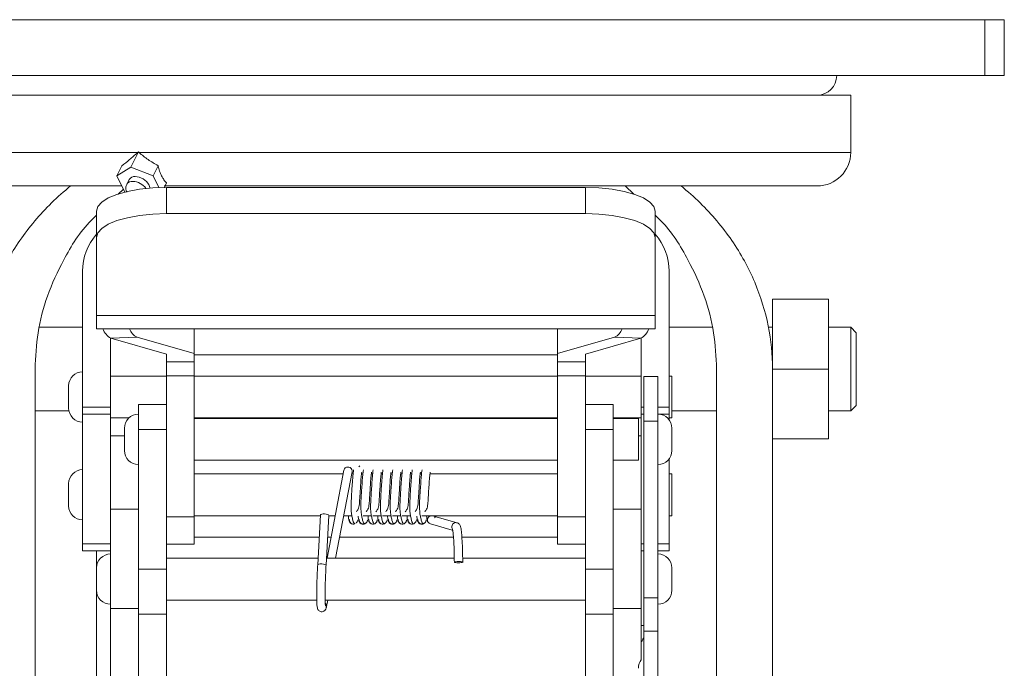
# Model space of a CAD drawing. Header units: inches. Extents: x 0.6 to 16.3, y 0.2 to 11.5.
# Tile 8 of 20: x 7.1 to 8.9, y 4.9 to 6.1. Entities that reach past the tile are written whole.
import ezdxf

# ---------------------------------------------------------------- set-up
doc = ezdxf.new("R2010")
doc.units = ezdxf.units.IN
doc.header["$MEASUREMENT"] = 0
doc.layers.add('FORMAT', color=7, linetype='Continuous')
doc.styles.add('SLDTEXTSTYLE0', font='TXT', dxfattribs={"width": 0.75})
doc.dimstyles.new('SLDDIMSTYLE3', dxfattribs={"dimtxt": 0.137795, "dimasz": 0.13, "dimexe": 0, "dimexo": 0.0625, "dimgap": 0.034449, "dimtad": 1, "dimdec": 6, "dimlfac": 2, "dimrnd": 1e-09, "dimzin": 12, "dimdsep": 46, "dimlunit": 5, "dimtxsty": 'SLDTEXTSTYLE0', "dimsah": 1, "dimcen": 0.09, "dimadec": 0, "dimazin": 3, "dimtfac": 1, "dimtofl": 0, "dimtmove": 0, "dimatfit": 3, "dimfxl": 0, "dimfrac": 2, "dimtolj": 1, "dimtzin": 12, "dimarcsym": 0})

# ---------------------------------------------------------------- blocks, each defined once
blk = doc.blocks.new('_D_3')
at = {"layer": 'FORMAT'}
for p, q in [((6.5736, 6.0733), (6.3502, 6.0733)), ((6.3896, 6.0733), (6.3896, 2.3233)), ((6.1368, 4.3792), (6.3573, 4.2469)), ((7.6986, 2.3233), (6.3502, 2.3233))]:
    blk.add_line(p, q, dxfattribs=at)
for points in [[(6.3896, 6.0733), (6.3696, 5.9433), (6.4096, 5.9433)], [(6.3896, 2.3233), (6.4096, 2.4533), (6.3696, 2.4533)]]:
    blk.add_solid(points, dxfattribs=at)
at = {"layer": 'FORMAT', "attachment_point": 1, "rotation": 90, "style": 'SLDTEXTSTYLE0'}
for s, insert, char_height in [('2', (6.2475, 4.3131), 0.1102), ('1', (6.105, 4.2316), 0.1102), ('7', (6.1681, 4.1298), 0.1378)]:
    blk.add_mtext(s, dxfattribs=dict(at, insert=insert, char_height=char_height))

msp = doc.modelspace()

# ---------------------------------------------------------------- linework, layer by layer
at = {"color": 7, "linetype": 'Continuous', "lineweight": 15}
for p, q in [((6.64798196, 6.0733292), (8.82798195, 6.0733292)), ((8.82798195, 6.0733292), (8.82798195, 5.9733292)), ((8.82798195, 6.0733292), (8.86298193, 6.0733292)), ((8.86298193, 6.0733292), (8.86298193, 5.9733292)), ((6.64798196, 5.9733292), (8.82798195, 5.9733292)), ((8.82798195, 5.9733292), (8.86298193, 5.9733292)), ((6.88798195, 5.93832922), (8.58798195, 5.93832922)), ((8.58798195, 5.83582918), (8.58798195, 5.93832922)), ((6.88798195, 5.83582918), (7.73798195, 5.83582918)), ((7.29907148, 5.80924557), (7.31298195, 5.83706645)), ((7.73798195, 5.83582918), (8.58798195, 5.83582918)), ((7.27425019, 5.79393624), (7.28335724, 5.81215027)), ((7.29907148, 5.80924557), (7.27425019, 5.79393624)), ((7.33920209, 5.79393624), (7.29907148, 5.80924557)), ((7.33920209, 5.79393624), (7.34830914, 5.81215027)), ((7.27425019, 5.79393624), (7.28873332, 5.7649699)), ((7.29649223, 5.78757112), (7.29207284, 5.77873236)), ((7.34962792, 5.77308458), (7.33920209, 5.79393624)), ((7.28330367, 5.77582927), (6.94798193, 5.77582927)), ((7.2768074, 5.76145904), (7.28601122, 5.77041411)), ((7.73798195, 5.77582927), (7.3588816, 5.77582927)), ((7.35950896, 5.7733128), (7.36346224, 5.78121936)), ((7.36298195, 5.77332922), (7.36298195, 5.72634466)), ((7.36298195, 5.77332922), (8.11298196, 5.77332922)), ((8.52798197, 5.77582927), (7.73798195, 5.77582927)), ((8.11298196, 5.72634466), (8.11298196, 5.77332922)), ((8.19954997, 5.76107624), (8.1843873, 5.77582927)), ((7.23798196, 5.68359211), (7.23798196, 5.73057668)), ((8.23798195, 5.73057668), (8.23798195, 5.68359211)), ((7.36298195, 5.72634466), (8.11298196, 5.72634466)), ((7.23798196, 5.54435953), (7.23798196, 5.68359211)), ((8.23798195, 5.54435953), (8.23798195, 5.68359211)), ((7.21298196, 5.62332923), (7.21298196, 5.38002803)), ((8.26298194, 5.38002803), (8.26298194, 5.62332923)), ((8.54798194, 5.57332924), (8.44798195, 5.57332924)), ((8.44798195, 5.57332924), (8.44798195, 5.44832918)), ((8.54798194, 5.57332924), (8.54798194, 5.44832918)), ((7.23798196, 5.54435953), (8.23798195, 5.54435953)), ((7.23798196, 5.54435953), (7.23798196, 5.52023652)), ((8.23798195, 5.54435953), (8.23798195, 5.52023652)), ((7.21298196, 5.52332924), (7.1359904, 5.52332924)), ((7.23798196, 5.52023652), (8.23798195, 5.52023652)), ((7.41298194, 5.47589618), (7.41298194, 5.52023652)), ((8.06298196, 5.47589618), (8.06298196, 5.52023652)), ((8.3399735, 5.52332924), (8.26298194, 5.52332924)), ((8.44798195, 5.52332924), (8.43997353, 5.52332924)), ((8.58798195, 5.52332924), (8.54798194, 5.52332924)), ((8.59798194, 5.51332919), (8.58798195, 5.52332924)), ((8.58798195, 5.37332926), (8.58798195, 5.52332924)), ((7.26298196, 5.38002803), (7.26298196, 5.50371764)), ((7.31061808, 5.505294), (7.26363348, 5.50350645)), ((7.26363348, 5.50350645), (7.36298195, 5.47497453)), ((7.41298194, 5.47589618), (7.31061808, 5.505294)), ((8.16534583, 5.505294), (8.06298196, 5.47589618)), ((8.11298196, 5.47497453), (8.21233043, 5.50350645)), ((8.21233043, 5.50350645), (8.16534583, 5.505294)), ((8.21298195, 5.50371764), (8.21298195, 5.38002803)), ((8.59798194, 5.51332919), (8.59798194, 5.38332931)), ((7.36298195, 5.46110326), (7.36298195, 5.47497453)), ((7.41298194, 5.46110326), (7.41298194, 5.47589618)), ((7.41298194, 5.47360322), (8.06298196, 5.47360322)), ((8.06298196, 5.46110326), (8.06298196, 5.47589618)), ((8.11298196, 5.46110326), (8.11298196, 5.47497453)), ((7.12798195, 3.59090821), (7.12798195, 5.44832918)), ((7.36298195, 5.46110326), (7.41298194, 5.46110326)), ((7.36298195, 5.43589815), (7.36298195, 5.46110326)), ((7.41298194, 5.46110326), (7.41298194, 5.43589815)), ((8.06298196, 5.46110326), (8.11298196, 5.46110326)), ((8.06298196, 5.43589815), (8.06298196, 5.46110326)), ((8.11298196, 5.46110326), (8.11298196, 5.43589815)), ((8.34798196, 4.7027099), (8.34798196, 5.44832918)), ((8.54798194, 5.44832918), (8.44798195, 5.44832918)), ((8.44798195, 4.7027099), (8.44798195, 5.44832918)), ((8.54798194, 5.44832918), (8.54798194, 5.32332926)), ((7.36298195, 5.43582921), (7.26298196, 5.43582921)), ((7.41298194, 5.43589815), (7.36298195, 5.43589815)), ((7.36298195, 5.29467547), (7.36298195, 5.43589815)), ((7.41298194, 5.18384647), (7.41298194, 5.43589815)), ((8.06298196, 5.43582921), (7.41298194, 5.43582921)), ((8.11298196, 5.43589815), (8.06298196, 5.43589815)), ((8.06298196, 5.18384647), (8.06298196, 5.43589815)), ((8.11298196, 5.29467547), (8.11298196, 5.43589815)), ((8.21298195, 5.43582921), (8.11298196, 5.43582921)), ((8.24298194, 5.43497694), (8.21798194, 5.43497694)), ((8.21798194, 5.43497694), (8.21798194, 5.35480356)), ((8.24298194, 5.43497694), (8.24298194, 5.35480356)), ((8.26798194, 5.43582921), (8.26298194, 5.43582921)), ((8.26798194, 5.36082929), (8.26798194, 5.43582921)), ((7.18798196, 5.39832918), (7.18798196, 5.4183293)), ((7.18798196, 5.37832921), (7.18798196, 5.39832918)), ((7.21298196, 5.38002803), (7.26298196, 5.38002803)), ((7.21298196, 5.36752792), (7.21298196, 5.38002803)), ((7.26298196, 5.38002803), (7.26298196, 5.36752792)), ((7.36298195, 5.38497695), (7.31298195, 5.38497695)), ((7.31298195, 5.34043626), (7.31298195, 5.38497695)), ((8.16298195, 5.38497695), (8.11298196, 5.38497695)), ((8.16298195, 5.34043626), (8.16298195, 5.38497695)), ((8.21298195, 5.36752792), (8.21298195, 5.38002803)), ((8.21298195, 5.38002803), (8.21798194, 5.38002803)), ((8.24298194, 5.38002803), (8.26298194, 5.38002803)), ((8.26298194, 5.38002803), (8.26298194, 5.36752792)), ((8.58798195, 5.37332926), (8.59798194, 5.38332931)), ((7.12798195, 5.37332926), (7.18848704, 5.37332926)), ((7.26298196, 5.36752792), (7.21298196, 5.36752792)), ((7.21298196, 5.36752792), (7.21298196, 5.13582924)), ((7.26298196, 5.19747693), (7.26298196, 5.36752792)), ((7.26298196, 5.36082929), (7.2960057, 5.36082929)), ((7.41298194, 5.36082929), (8.06298196, 5.36082929)), ((8.06298196, 5.35997688), (7.41298194, 5.35997688)), ((8.16298195, 5.36082929), (8.21298195, 5.36082929)), ((8.20798196, 5.35997688), (8.16298195, 5.35997688)), ((8.20798196, 5.35997688), (8.20798196, 5.28497696)), ((8.21298195, 5.36752792), (8.21298195, 5.19747693)), ((8.21798194, 5.36752792), (8.21298195, 5.36752792)), ((8.26298194, 5.36752792), (8.24298194, 5.36752792)), ((8.26298194, 5.35747697), (8.26298194, 5.36752792)), ((8.26298194, 5.36082929), (8.26798194, 5.36082929)), ((8.26798194, 5.37332926), (8.34798196, 5.37332926)), ((8.54798194, 5.37332926), (8.58798195, 5.37332926)), ((7.28798195, 5.32247699), (7.28798195, 5.34247696)), ((8.24298194, 5.35480356), (8.21798194, 5.35480356)), ((8.21798194, 5.35480356), (8.21798194, 5.03869669)), ((8.24298194, 5.35480356), (8.24298194, 5.03869669)), ((8.26798194, 5.34247696), (8.26798194, 5.30247687)), ((7.26298196, 5.32897938), (7.28798195, 5.32897938)), ((7.31298195, 5.19412387), (7.31298195, 5.34043626)), ((7.31298195, 5.34043626), (7.36298195, 5.34043626)), ((8.16298195, 5.34043626), (8.11298196, 5.34043626)), ((8.16298195, 5.19412387), (8.16298195, 5.34043626)), ((8.21298195, 5.32897938), (8.20798196, 5.32897938)), ((8.54798194, 5.32332926), (8.44798195, 5.32332926)), ((7.28798195, 5.30247687), (7.28798195, 5.32247699)), ((7.36298195, 5.09043614), (7.36298195, 5.29467547)), ((8.11298196, 5.09043614), (8.11298196, 5.29467547)), ((7.41298194, 5.28497696), (8.06298196, 5.28497696)), ((7.68965257, 5.27275639), (7.68798195, 5.27296891)), ((7.70922463, 5.27525688), (7.70747749, 5.27354838)), ((8.16298195, 5.28497696), (8.20798196, 5.28497696)), ((8.26298194, 5.13582924), (8.26298194, 5.28747701)), ((7.67938789, 5.2608293), (7.41298194, 5.2608293)), ((7.68061392, 5.26727831), (7.65070944, 5.1099769)), ((7.66597809, 5.1099769), (7.69534999, 5.26447686)), ((7.6972836, 5.2608293), (7.69465654, 5.2608293)), ((7.71478361, 5.2608293), (7.71232192, 5.2608293)), ((7.73228361, 5.2608293), (7.72982192, 5.2608293)), ((7.7497836, 5.2608293), (7.74732192, 5.2608293)), ((7.76728361, 5.2608293), (7.76482192, 5.2608293)), ((7.78478361, 5.2608293), (7.78232192, 5.2608293)), ((7.80228361, 5.2608293), (7.79982192, 5.2608293)), ((7.81978361, 5.2608293), (7.81732192, 5.2608293)), ((8.06298196, 5.2608293), (7.83482192, 5.2608293)), ((8.26798194, 5.2608293), (8.26298194, 5.2608293)), ((8.26798194, 5.18582924), (8.26798194, 5.2608293)), ((7.18798196, 5.22332927), (7.18798196, 5.24332924)), ((7.18798196, 5.2033293), (7.18798196, 5.22332927)), ((7.31298195, 5.19747693), (7.26298196, 5.19747693)), ((7.26298196, 5.01964968), (7.26298196, 5.19747693)), ((7.31298195, 5.01964968), (7.31298195, 5.19412387)), ((7.41298194, 5.18384647), (7.36298195, 5.18384647)), ((7.41298194, 5.18582924), (7.63886459, 5.18582924)), ((7.41298194, 5.13488178), (7.41298194, 5.18384647)), ((7.63894989, 5.18731862), (7.63383428, 5.0979998)), ((7.64880973, 5.0971421), (7.65392534, 5.18646092)), ((7.65388917, 5.18582924), (7.66512968, 5.18582924)), ((7.68039833, 5.18582924), (7.69500203, 5.18582924)), ((7.71515124, 5.18582924), (7.73000203, 5.18582924)), ((7.73265125, 5.18582924), (7.74750203, 5.18582924)), ((7.75015124, 5.18582924), (7.76500203, 5.18582924)), ((7.76765123, 5.18582924), (7.78250203, 5.18582924)), ((7.78515125, 5.18582924), (7.80000203, 5.18582924)), ((7.82015124, 5.18582924), (8.06298196, 5.18582924)), ((7.83963573, 5.18555497), (7.83790158, 5.18582924)), ((7.88349625, 5.17319522), (7.83963573, 5.18555497)), ((8.06298196, 5.18384647), (8.11298196, 5.18384647)), ((8.06298196, 5.13488178), (8.06298196, 5.18384647)), ((8.21298195, 5.19747693), (8.16298195, 5.19747693)), ((8.16298195, 5.01964968), (8.16298195, 5.19412387)), ((8.21298195, 5.01964968), (8.21298195, 5.19747693)), ((8.26298194, 5.18582924), (8.26798194, 5.18582924)), ((7.83556725, 5.17111727), (7.87440446, 5.16017313)), ((7.41298194, 5.1477179), (7.63668181, 5.1477179)), ((7.65170639, 5.1477179), (7.65788435, 5.1477179)), ((7.673153, 5.1477179), (7.87685723, 5.1477179)), ((7.89193836, 5.1477179), (8.06298196, 5.1477179)), ((7.21298196, 5.13582924), (7.26298196, 5.13582924)), ((7.21298196, 5.12332928), (7.21298196, 5.13582924)), ((7.41298194, 5.13488178), (7.36298195, 5.13488178)), ((8.06298196, 5.13488178), (8.11298196, 5.13488178)), ((8.21298195, 5.13582924), (8.21798194, 5.13582924)), ((8.24298194, 5.13582924), (8.26298194, 5.13582924)), ((8.26298194, 5.13582924), (8.26298194, 5.12332928)), ((7.26298196, 5.12332928), (7.21298196, 5.12332928)), ((7.23798196, 5.09247698), (7.23798196, 5.12332928)), ((8.21798194, 5.12332928), (8.21298195, 5.12332928)), ((8.26298194, 5.12332928), (8.24298194, 5.12332928)), ((7.63452025, 5.1099769), (7.36298195, 5.1099769)), ((7.87838098, 5.1099769), (7.64954483, 5.1099769)), ((8.11298196, 5.1099769), (7.89341371, 5.1099769)), ((7.23798196, 5.07247701), (7.23798196, 5.09247698)), ((7.31298195, 5.09043614), (7.36298195, 5.09043614)), ((7.36298195, 5.00997698), (7.36298195, 5.09043614)), ((8.16298195, 5.09043614), (8.11298196, 5.09043614)), ((8.11298196, 5.00997698), (8.11298196, 5.09043614)), ((8.26798194, 5.09247698), (8.26798194, 5.05247697)), ((7.23798196, 5.05247697), (7.23798196, 5.07247701)), ((7.23798196, 2.44357015), (7.23798196, 5.05247697)), ((7.36298195, 5.03497698), (7.63220331, 5.03497698)), ((7.64721536, 5.03497698), (8.11298196, 5.03497698)), ((7.64949792, 5.02328917), (7.65171989, 5.03497698)), ((8.24298194, 5.03869669), (8.21798194, 5.03869669)), ((8.21798194, 5.03869669), (8.21798194, 4.97938443)), ((8.24298194, 5.03869669), (8.24298194, 4.97938443)), ((7.26298196, 5.01964968), (7.31298195, 5.01964968)), ((7.26298196, 4.74775732), (7.26298196, 5.01964968)), ((7.31298195, 4.770415), (7.31298195, 5.01964968)), ((7.31298195, 5.00997698), (7.36298195, 5.00997698)), ((7.36298195, 5.00997698), (7.36298195, 4.72509963)), ((8.11298196, 5.00997698), (8.16298195, 5.00997698)), ((8.11298196, 4.72509963), (8.11298196, 5.00997698)), ((8.21298195, 5.01964968), (8.16298195, 5.01964968)), ((8.16298195, 4.770415), (8.16298195, 5.01964968)), ((8.21298195, 4.9281259), (8.21298195, 5.01964968)), ((8.21798194, 4.98928893), (8.21298195, 4.98928893)), ((8.24298194, 4.97938443), (8.21798194, 4.97938443)), ((8.21798194, 4.97938443), (8.21798194, 4.7027099)), ((8.24298194, 4.97938443), (8.24298194, 4.69896621))]:
    msp.add_line(p, q, dxfattribs=at)
at = {"color": 7, "linetype": 'Continuous', "lineweight": 15, "flags": 128}
for points in [[(7.33300726, 5.77208184), (7.33308884, 5.77321497), (7.33170128, 5.77862691), (7.32767687, 5.78403884), (7.32162822, 5.78862696), (7.31447625, 5.79169256), (7.30730972, 5.79276908)], [(7.23798196, 5.73057668), (7.24038378, 5.73891737), (7.24749699, 5.74693745), (7.25904825, 5.75432877), (7.27459361, 5.76080726), (7.29353568, 5.76612416), (7.31514651, 5.77007487), (7.33859567, 5.77250775), (7.36298195, 5.77332922)], [(8.11298196, 5.77332922), (8.13736823, 5.77250775), (8.1608174, 5.77007487), (8.18242822, 5.76612416), (8.2013703, 5.76080726), (8.21691565, 5.75432877), (8.22846691, 5.74693745), (8.23558012, 5.73891737), (8.23798195, 5.73057668)], [(7.36298195, 5.72634466), (7.33859567, 5.72552319), (7.31514651, 5.72309031), (7.29353568, 5.71913945), (7.27459361, 5.7138227), (7.25904825, 5.70734406), (7.24749699, 5.69995274), (7.24038378, 5.69193266), (7.23798196, 5.68359211)], [(8.23798195, 5.68359211), (8.23558012, 5.69193266), (8.22846691, 5.69995274), (8.21691565, 5.70734406), (8.2013703, 5.7138227), (8.18242822, 5.71913945), (8.1608174, 5.72309031), (8.13736823, 5.72552319), (8.11298196, 5.72634466)], [(7.69534999, 5.26447686), (7.69546763, 5.26572674), (7.69542981, 5.26643938)], [(7.63894989, 5.18731862), (7.63948033, 5.18805268), (7.64107026, 5.18867468), (7.64347732, 5.18902492), (7.64633506, 5.18905), (7.64920841, 5.18874625), (7.65165995, 5.18815989), (7.65331642, 5.18738022), (7.65392565, 5.18652575), (7.65392534, 5.18646092)], [(7.6338345, 5.09800361), (7.63436472, 5.098734), (7.63595465, 5.09935586), (7.6383617, 5.0997061), (7.64121945, 5.09973132), (7.6440928, 5.09942758), (7.64654433, 5.09884121), (7.64820081, 5.0980614), (7.64881004, 5.09720707), (7.64880967, 5.09714107)], [(7.89350952, 5.10277051), (7.89311741, 5.10322063), (7.89164547, 5.10360122), (7.88931775, 5.10385437), (7.88648863, 5.10394134), (7.88358884, 5.10384909), (7.88105982, 5.10359155), (7.87928661, 5.10320802), (7.87853915, 5.10275687), (7.87893125, 5.10230676), (7.8804032, 5.10192616), (7.88273092, 5.10167317), (7.88556003, 5.10158619), (7.88845984, 5.10167845), (7.89098885, 5.10193584), (7.89276206, 5.10231937), (7.89350952, 5.10277051)]]:
    msp.add_lwpolyline(points, dxfattribs=at)
at = {"color": 7, "linetype": 'Continuous', "lineweight": 15}
for centre, radius, start, end in [((8.52798195, 5.97332924), 0.035, 270, 0), ((8.52798195, 5.83582924), 0.06, 270, 0), ((7.30139681, 5.77317191), 0.01086142, 82.09656688, 148.80583315), ((7.30580944, 5.78203615), 0.01083727, 82.04260541, 149.28722837), ((7.30222267, 5.75442277), 0.02951495, 35.23329309, 88.70385844), ((7.31298195, 5.62332924), 0.1, 138.59037789, 180), ((8.16298195, 5.62332924), 0.1, 0, 41.40962211), ((7.27899687, 5.53108132), 0.03156592, 200.09394533, 240.87556195), ((7.32227355, 5.52931323), 0.02669782, 199.87563269, 244.11476047), ((8.15369036, 5.52931323), 0.02669782, 295.88523953, 340.12436731), ((8.19696704, 5.53108132), 0.03156592, 299.12443805, 339.90605466), ((7.21298195, 5.41832924), 0.025, 90, 180), ((7.21298195, 5.37832924), 0.025, 180, 270), ((7.31298195, 5.34247695), 0.025, 90, 180), ((8.24298195, 5.34247695), 0.025, 0, 90), ((7.31298195, 5.30247695), 0.025, 180, 270), ((8.24298195, 5.30247695), 0.025, 270, 0), ((7.6876406, 5.26579562), 0.00718141, 87.27553683, 168.0848817), ((7.6880476, 5.26548826), 0.00744323, 7.34153401, 77.54761577), ((7.21298195, 5.24332924), 0.025, 90, 180), ((7.21298195, 5.20332924), 0.025, 180, 270), ((7.83761486, 5.17833377), 0.00750136, 92.27165635, 254.1592416), ((7.88147662, 5.1659703), 0.00750213, 75.04697491, 211.13950004), ((7.26298195, 5.09247695), 0.025, 90, 180), ((8.24298195, 5.09247695), 0.025, 0, 90), ((7.26298195, 5.05247695), 0.025, 180, 270), ((8.24298195, 5.05247695), 0.025, 270, 0), ((7.6426706, 5.02453807), 0.00694059, 349.60840289, 46.26558105)]:
    msp.add_arc(centre, radius, start, end, dxfattribs=at)
for centre, major_axis, ratio, start_param, end_param in [((7.73798195, 6.68706648), (0.82790574, 1.08751156), 0.1770474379, 3.9585032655, 3.9602879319), ((7.73798195, 6.68706648), (-0.30641319, 1.07376802), 0.7383809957, 2.2492048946, 2.2509895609), ((8.22298195, 4.91289365), (0, 0.02043626), 0.7339896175, 0.7297276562, 1.5707963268)]:
    msp.add_ellipse(centre, major_axis=major_axis, ratio=ratio, start_param=start_param, end_param=end_param, dxfattribs=at)
for points, knots in [([(7.28335723, 5.81215032), (7.28790575, 5.81552503), (7.2925269, 5.81914387), (7.30194725, 5.82698016), (7.30674486, 5.83119218), (7.3116689, 5.83582924)], [0, 0, 0, 0, 0.5, 0.5, 1, 1, 1, 1]), ([(7.31429636, 5.83582924), (7.31923056, 5.83119218), (7.32461689, 5.82698016), (7.33601479, 5.81914387), (7.34203211, 5.81552503), (7.34830913, 5.81215032)], [0, 0, 0, 0, 0.5, 0.5, 1, 1, 1, 1]), ([(7.34830913, 5.81215032), (7.34903626, 5.80876782), (7.3499338, 5.80547024), (7.35198992, 5.79934521), (7.35314971, 5.79649548), (7.35573315, 5.79122226), (7.35716478, 5.78879693), (7.36018004, 5.78457692), (7.36177608, 5.78275253), (7.36346224, 5.7812193)], [0, 0, 0, 0, 0.25, 0.25, 0.5, 0.5, 0.75, 0.75, 1, 1, 1, 1]), ([(7.02798195, 5.44832924), (7.02798195, 5.47416166), (7.03292561, 5.52506878), (7.0568343, 5.60417652), (7.09818133, 5.67962812), (7.14607132, 5.73644483), (7.17975793, 5.76630854), (7.19157661, 5.77582924)], [0, 0, 0, 0, 0.14, 0.28, 0.42, 0.56, 0.63111167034, 0.63111167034, 0.63111167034, 0.63111167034]), ([(7.29218215, 5.77884221), (7.29212732, 5.77877005), (7.29087388, 5.77712046), (7.29032326, 5.77303849), (7.29050356, 5.7682375), (7.29175557, 5.76572735), (7.29220426, 5.76482779)], [0, 0, 0, 0, 0.0186371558, 0.4260679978, 0.794319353, 1, 1, 1, 1]), ([(8.44798195, 5.44832924), (8.44798195, 5.47416166), (8.44303829, 5.52506878), (8.41912961, 5.60417652), (8.37778257, 5.67962812), (8.32989258, 5.73644483), (8.29620597, 5.76630854), (8.28438729, 5.77582924)], [0, 0, 0, 0, 0.14, 0.28, 0.42, 0.56, 0.63111167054, 0.63111167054, 0.63111167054, 0.63111167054]), ([(7.12798195, 5.44832918), (7.12904244, 5.47003386), (7.1312005, 5.51420193), (7.14859814, 5.58023139), (7.17983968, 5.64804509), (7.21015247, 5.6972002), (7.23472998, 5.72058785), (7.23798196, 5.7236824)], [0, 0, 0, 0, 0.2186186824, 0.4448793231, 0.6782793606, 0.95743147, 1, 1, 1, 1]), ([(8.34798196, 5.44832918), (8.34692146, 5.47003386), (8.3447634, 5.51420193), (8.32736577, 5.58023139), (8.29612423, 5.64804509), (8.26581143, 5.6972002), (8.24123392, 5.72058785), (8.23798195, 5.7236824)], [0, 0, 0, 0, 0.2186186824, 0.4448793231, 0.6782793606, 0.95743147, 1, 1, 1, 1]), ([(7.69820298, 5.26767929), (7.69796363, 5.26617919), (7.69750102, 5.26327992), (7.69663161, 5.25487952), (7.6957648, 5.24309963), (7.69490209, 5.22932642), (7.69379709, 5.21274071), (7.69318193, 5.19719607), (7.69511657, 5.18436056), (7.69685591, 5.17743798), (7.69850236, 5.1723082), (7.69979469, 5.17171409), (7.70047463, 5.17140151)], [0, 0, 0, 0, 0.0823070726, 0.1590759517, 0.2892140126, 0.3939910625, 0.4738832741, 0.6659085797, 0.7375620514, 0.8173163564, 0.9038845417, 1, 1, 1, 1]), ([(7.70307918, 5.1927923), (7.70425817, 5.19424103), (7.70697036, 5.19757372), (7.70829087, 5.20467115), (7.7088157, 5.21172636), (7.70923557, 5.21856278), (7.70986455, 5.22837619), (7.71070326, 5.24173846), (7.71147727, 5.252841), (7.71221698, 5.26040934), (7.71257637, 5.26283187), (7.71276092, 5.26407588)], [0, 0, 0, 0, 0.10896224, 0.2506595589, 0.3092282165, 0.3600528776, 0.471534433, 0.6157963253, 0.7912999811, 0.8928290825, 1, 1, 1, 1]), ([(7.71570298, 5.26767929), (7.71546363, 5.26617919), (7.71500102, 5.26327992), (7.71413161, 5.25487952), (7.71326481, 5.24309963), (7.71240208, 5.22932642), (7.71129709, 5.21274071), (7.71068194, 5.19719607), (7.71261657, 5.18436056), (7.71435591, 5.17743798), (7.71600236, 5.1723082), (7.71729469, 5.17171409), (7.71797463, 5.17140151)], [0, 0, 0, 0, 0.08230707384, 0.15907595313, 0.28921401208, 0.39399106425, 0.47388327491, 0.66590858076, 0.73756204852, 0.81731635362, 0.90388454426, 1, 1, 1, 1]), ([(7.72057918, 5.1927923), (7.72175817, 5.19424103), (7.72447036, 5.19757372), (7.72579087, 5.20467115), (7.7263157, 5.21172636), (7.72673557, 5.21856278), (7.72736455, 5.22837619), (7.72820326, 5.24173846), (7.72897727, 5.252841), (7.72971698, 5.26040934), (7.73007637, 5.26283187), (7.73026092, 5.26407588)], [0, 0, 0, 0, 0.1089622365, 0.2506595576, 0.3092282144, 0.3600528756, 0.471534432, 0.6157963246, 0.7912999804, 0.8928290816, 1, 1, 1, 1]), ([(7.73320298, 5.26767929), (7.73296363, 5.26617919), (7.73250102, 5.26327992), (7.73163161, 5.25487952), (7.73076481, 5.24309963), (7.72990208, 5.22932642), (7.72879709, 5.21274071), (7.72818194, 5.19719607), (7.73011657, 5.18436056), (7.73185591, 5.17743798), (7.73350236, 5.1723082), (7.73479469, 5.17171409), (7.73547463, 5.17140151)], [0, 0, 0, 0, 0.0823070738, 0.1590759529, 0.2892140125, 0.393991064, 0.473883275, 0.6659085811, 0.7375620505, 0.8173163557, 0.9038845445, 1, 1, 1, 1]), ([(7.73807918, 5.1927923), (7.73925817, 5.19424103), (7.74197036, 5.19757372), (7.74329087, 5.20467115), (7.7438157, 5.21172636), (7.74423557, 5.21856278), (7.74486455, 5.22837619), (7.74570326, 5.24173846), (7.74647727, 5.252841), (7.74721698, 5.26040934), (7.74757637, 5.26283187), (7.74776092, 5.26407588)], [0, 0, 0, 0, 0.1089622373, 0.2506595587, 0.309228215, 0.3600528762, 0.4715344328, 0.6157963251, 0.7912999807, 0.8928290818, 1, 1, 1, 1]), ([(7.75070298, 5.26767929), (7.75046363, 5.26617919), (7.75000102, 5.26327992), (7.74913161, 5.25487952), (7.74826481, 5.24309963), (7.74740208, 5.22932642), (7.74629709, 5.21274071), (7.74568194, 5.19719607), (7.74761657, 5.18436056), (7.74935591, 5.17743798), (7.75100236, 5.1723082), (7.75229469, 5.17171409), (7.75297463, 5.17140151)], [0, 0, 0, 0, 0.0823070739, 0.1590759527, 0.2892140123, 0.393991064, 0.4738832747, 0.6659085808, 0.7375620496, 0.8173163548, 0.9038845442, 1, 1, 1, 1]), ([(7.75557918, 5.1927923), (7.75675817, 5.19424103), (7.75947036, 5.19757372), (7.76079088, 5.20467115), (7.7613157, 5.21172636), (7.76173557, 5.21856278), (7.76236455, 5.22837619), (7.76320326, 5.24173846), (7.76397728, 5.252841), (7.76471698, 5.26040934), (7.76507637, 5.26283187), (7.76526092, 5.26407588)], [0, 0, 0, 0, 0.1089622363, 0.250659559, 0.3092282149, 0.360052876, 0.471534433, 0.6157963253, 0.7912999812, 0.8928290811, 1, 1, 1, 1]), ([(7.76820298, 5.26767929), (7.76796363, 5.26617919), (7.76750102, 5.26327992), (7.76663161, 5.25487952), (7.76576481, 5.24309963), (7.76490208, 5.22932642), (7.76379709, 5.21274071), (7.76318194, 5.19719607), (7.76511657, 5.18436056), (7.76685591, 5.17743798), (7.76850236, 5.1723082), (7.76979469, 5.17171409), (7.77047463, 5.17140151)], [0, 0, 0, 0, 0.0823070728, 0.1590759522, 0.2892140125, 0.3939910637, 0.4738832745, 0.6659085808, 0.7375620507, 0.8173163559, 0.9038845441, 1, 1, 1, 1]), ([(7.77307918, 5.1927923), (7.77425817, 5.19424103), (7.77697036, 5.19757372), (7.77829087, 5.20467115), (7.7788157, 5.21172636), (7.77923558, 5.21856278), (7.77986455, 5.22837619), (7.78070326, 5.24173846), (7.78147727, 5.252841), (7.78221698, 5.26040934), (7.78257637, 5.26283187), (7.78276092, 5.26407588)], [0, 0, 0, 0, 0.1089622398, 0.2506595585, 0.3092282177, 0.3600528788, 0.4715344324, 0.615796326, 0.7912999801, 0.8928290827, 1, 1, 1, 1]), ([(7.78570298, 5.26767929), (7.78546363, 5.26617919), (7.78500102, 5.26327992), (7.78413161, 5.25487952), (7.78326481, 5.24309963), (7.78240208, 5.22932642), (7.78129709, 5.21274071), (7.78068194, 5.19719607), (7.78261657, 5.18436056), (7.78435591, 5.17743798), (7.78600236, 5.1723082), (7.78729469, 5.17171409), (7.78797462, 5.17140151)], [0, 0, 0, 0, 0.0823070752, 0.15907595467, 0.28921401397, 0.3939910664, 0.47388327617, 0.66590858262, 0.73756205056, 0.81731635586, 0.90388454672, 1, 1, 1, 1]), ([(7.79057918, 5.1927923), (7.79175817, 5.19424103), (7.79447036, 5.19757372), (7.79579087, 5.20467115), (7.7963157, 5.21172636), (7.79673557, 5.21856278), (7.79736455, 5.22837619), (7.79820326, 5.24173846), (7.79897727, 5.252841), (7.79971697, 5.26040934), (7.80007637, 5.26283187), (7.80026092, 5.26407588)], [0, 0, 0, 0, 0.1089622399, 0.2506595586, 0.3092282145, 0.3600528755, 0.4715344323, 0.6157963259, 0.7912999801, 0.8928290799, 1, 1, 1, 1]), ([(7.80320298, 5.26767929), (7.80296362, 5.26617919), (7.80250102, 5.26327992), (7.80163161, 5.25487952), (7.80076481, 5.24309963), (7.79990208, 5.22932642), (7.7987971, 5.21274071), (7.79818194, 5.19719607), (7.80011657, 5.18436056), (7.80185591, 5.17743798), (7.80350236, 5.1723082), (7.80479469, 5.17171409), (7.80547462, 5.17140151)], [0, 0, 0, 0, 0.0823070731, 0.1590759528, 0.2892140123, 0.393991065, 0.473883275, 0.6659085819, 0.73756205, 0.8173163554, 0.9038845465, 1, 1, 1, 1]), ([(7.80807918, 5.1927923), (7.80925817, 5.19424103), (7.81197036, 5.19757372), (7.81329087, 5.20467115), (7.8138157, 5.21172636), (7.81423557, 5.21856278), (7.81486455, 5.22837619), (7.81570325, 5.24173846), (7.81647728, 5.252841), (7.81721698, 5.26040934), (7.81757637, 5.26283187), (7.81776092, 5.26407588)], [0, 0, 0, 0, 0.10896223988, 0.25065955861, 0.30922821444, 0.36005287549, 0.47153443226, 0.61579632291, 0.79129998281, 0.89282908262, 1, 1, 1, 1]), ([(7.82070299, 5.26767929), (7.82046363, 5.26617919), (7.82000102, 5.26327992), (7.81913161, 5.25487952), (7.8182648, 5.24309963), (7.81740209, 5.22932642), (7.81629709, 5.21274071), (7.81568193, 5.19719607), (7.81761657, 5.18436056), (7.81935592, 5.17743798), (7.82100235, 5.1723082), (7.82229469, 5.17171409), (7.82297462, 5.17140151)], [0, 0, 0, 0, 0.08230707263, 0.15907595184, 0.28921401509, 0.39399106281, 0.47388327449, 0.66590858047, 0.73756205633, 0.81731636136, 0.90388454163, 1, 1, 1, 1]), ([(7.82557918, 5.1927923), (7.82675817, 5.19424103), (7.82947035, 5.19757372), (7.83079087, 5.20467115), (7.83131571, 5.21172636), (7.83173558, 5.21856278), (7.83236455, 5.22837619), (7.83320326, 5.24173846), (7.83397726, 5.252841), (7.83471698, 5.26040934), (7.83507637, 5.26283187), (7.83526092, 5.26407588)], [0, 0, 0, 0, 0.1089622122, 0.2506595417, 0.3092282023, 0.3600528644, 0.4715344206, 0.6157963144, 0.7912999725, 0.8928290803, 1, 1, 1, 1]), ([(7.68870628, 5.18582924), (7.68887063, 5.18441922), (7.68937531, 5.18008946), (7.69028466, 5.17541502), (7.69111007, 5.1747256), (7.69154721, 5.17436047)], [0, 0, 0, 0, 0.1851101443, 0.5684220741, 1, 1, 1, 1]), ([(7.70626263, 5.18536724), (7.70640828, 5.18412199), (7.70689433, 5.17996642), (7.70778473, 5.17542419), (7.70861009, 5.17472878), (7.70904721, 5.17436047)], [0, 0, 0, 0, 0.1675448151, 0.5591192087, 1, 1, 1, 1]), ([(7.72370628, 5.18582924), (7.72387063, 5.18441922), (7.72437532, 5.18008946), (7.72528466, 5.17541502), (7.72611007, 5.1747256), (7.72654721, 5.17436047)], [0, 0, 0, 0, 0.1851101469, 0.5684220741, 1, 1, 1, 1]), ([(7.74120628, 5.18582924), (7.74137063, 5.18441922), (7.74187532, 5.18008946), (7.74278466, 5.17541502), (7.74361007, 5.1747256), (7.74404721, 5.17436047)], [0, 0, 0, 0, 0.18511014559, 0.56842207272, 1, 1, 1, 1]), ([(7.75870628, 5.18582924), (7.75887063, 5.18441922), (7.75937531, 5.18008946), (7.76028466, 5.17541502), (7.76111007, 5.1747256), (7.76154721, 5.17436047)], [0, 0, 0, 0, 0.1851101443, 0.5684220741, 1, 1, 1, 1]), ([(7.77620628, 5.18582924), (7.77637063, 5.18441922), (7.77687531, 5.18008946), (7.77778467, 5.17541502), (7.77861007, 5.1747256), (7.77904721, 5.17436047)], [0, 0, 0, 0, 0.1851101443, 0.5684220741, 1, 1, 1, 1]), ([(7.79370628, 5.18582924), (7.79387063, 5.18441922), (7.79437531, 5.18008946), (7.79528467, 5.17541502), (7.79611007, 5.1747256), (7.79654721, 5.17436047)], [0, 0, 0, 0, 0.1851101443, 0.5684220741, 1, 1, 1, 1]), ([(7.81130889, 5.18498796), (7.81143918, 5.18387744), (7.81190993, 5.17986494), (7.81278479, 5.17543231), (7.81361011, 5.17473159), (7.81404721, 5.17436047)], [0, 0, 0, 0, 0.1525478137, 0.551176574, 1, 1, 1, 1]), ([(7.82880889, 5.18498796), (7.8289394, 5.18388493), (7.82941094, 5.17989952), (7.82999367, 5.17657149), (7.83049857, 5.17589849), (7.83061966, 5.17573707)], [0, 0, 0, 0, 0.2253444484, 0.8142009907, 1, 1, 1, 1]), ([(7.84398947, 5.18240211), (7.84393858, 5.18236536), (7.84380744, 5.18227064), (7.84364715, 5.18363421), (7.84347366, 5.18548713), (7.84344163, 5.18582924)], [0, 0, 0, 0, 0.340819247, 0.8782938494, 1, 1, 1, 1]), ([(7.69005418, 5.17834551), (7.69010958, 5.17771929), (7.690219, 5.17648241), (7.69092865, 5.17479107), (7.69192494, 5.17338171), (7.69344039, 5.17202185), (7.69547608, 5.17102273), (7.69707082, 5.17093449), (7.69779368, 5.17089449)], [0, 0, 0, 0, 0.1530520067, 0.302301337, 0.4442353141, 0.5765310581, 0.808053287, 1, 1, 1, 1]), ([(7.69056221, 5.17882686), (7.6905966, 5.17818537), (7.69066454, 5.17691836), (7.69131153, 5.17517054), (7.69224534, 5.17370086), (7.69367954, 5.17225423), (7.69562099, 5.17117669), (7.69778388, 5.17083037), (7.69938656, 5.17087696), (7.70022466, 5.17133904), (7.70042202, 5.17144785)], [0, 0, 0, 0, 0.1222786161, 0.2415105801, 0.3548973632, 0.4606045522, 0.6456577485, 0.7991833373, 0.9527118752, 1, 1, 1, 1]), ([(7.702316, 5.17248023), (7.70234825, 5.17249658), (7.70285109, 5.1727514), (7.70364478, 5.17366477), (7.70466412, 5.17506352), (7.70536727, 5.17680527), (7.70547767, 5.17806219), (7.70553356, 5.17869853)], [0, 0, 0, 0, 0.01548551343, 0.24140013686, 0.48376959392, 0.73864812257, 1, 1, 1, 1]), ([(7.70755418, 5.17834551), (7.70760958, 5.17771929), (7.707719, 5.17648241), (7.70842865, 5.17479107), (7.70942495, 5.17338171), (7.71094039, 5.17202185), (7.71297608, 5.17102273), (7.71457083, 5.17093449), (7.71529368, 5.17089449)], [0, 0, 0, 0, 0.1530520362, 0.3023012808, 0.4442352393, 0.5765310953, 0.808052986, 1, 1, 1, 1]), ([(7.70806221, 5.17882686), (7.7080966, 5.17818538), (7.70816453, 5.17691839), (7.70881156, 5.17517042), (7.70974525, 5.17370126), (7.71117994, 5.1722524), (7.71311842, 5.17118851), (7.71529155, 5.17079509), (7.71747834, 5.17103885), (7.71937446, 5.17203959), (7.7205098, 5.17299203), (7.72081908, 5.17346724), (7.72084097, 5.17350087)], [0, 0, 0, 0, 0.0977053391, 0.1929763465, 0.2835767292, 0.3680408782, 0.5159056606, 0.6385786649, 0.7612537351, 0.9091084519, 0.993568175, 1, 1, 1, 1]), ([(7.719816, 5.17248023), (7.71984826, 5.17249658), (7.72035109, 5.1727514), (7.72114478, 5.17366477), (7.72216412, 5.17506352), (7.72286727, 5.17680527), (7.72297767, 5.17806219), (7.72303356, 5.17869853)], [0, 0, 0, 0, 0.0154853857, 0.2413999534, 0.4837694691, 0.7386480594, 1, 1, 1, 1]), ([(7.72505418, 5.17834551), (7.72510958, 5.17771929), (7.725219, 5.17648241), (7.72592865, 5.17479107), (7.72692494, 5.17338171), (7.72844039, 5.17202185), (7.73047608, 5.17102273), (7.73207083, 5.17093449), (7.73279368, 5.17089449)], [0, 0, 0, 0, 0.1530520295, 0.3023013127, 0.4442352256, 0.5765310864, 0.8080531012, 1, 1, 1, 1]), ([(7.72556221, 5.17882686), (7.7255966, 5.17818538), (7.72566452, 5.1769184), (7.72631158, 5.1751704), (7.7272452, 5.17370132), (7.72868019, 5.17225214), (7.73061681, 5.17119021), (7.73279636, 5.17079003), (7.73495873, 5.17105951), (7.73674493, 5.17187004), (7.7375882, 5.17272928), (7.73779561, 5.17294061)], [0, 0, 0, 0, 0.1020597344, 0.2015766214, 0.2962148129, 0.3844431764, 0.5388978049, 0.6670378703, 0.7951802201, 0.9496242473, 1, 1, 1, 1]), ([(7.737316, 5.17248023), (7.73734826, 5.17249658), (7.73785109, 5.1727514), (7.73864478, 5.17366477), (7.73966412, 5.17506352), (7.74036727, 5.17680527), (7.74047767, 5.17806219), (7.74053356, 5.17869853)], [0, 0, 0, 0, 0.0154854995, 0.2413999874, 0.4837695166, 0.7386480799, 1, 1, 1, 1]), ([(7.74255418, 5.17834551), (7.74260958, 5.17771929), (7.742719, 5.17648241), (7.74342864, 5.17479107), (7.74442494, 5.17338171), (7.74594039, 5.17202185), (7.74797608, 5.17102273), (7.74957083, 5.17093449), (7.75029368, 5.17089449)], [0, 0, 0, 0, 0.153052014, 0.3023012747, 0.4442352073, 0.5765310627, 0.8080530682, 1, 1, 1, 1]), ([(7.74306221, 5.17882686), (7.7430966, 5.17818538), (7.74316452, 5.1769184), (7.74381158, 5.1751704), (7.7447452, 5.17370132), (7.74618019, 5.17225214), (7.74811681, 5.17119021), (7.75029637, 5.17079003), (7.75245873, 5.17105951), (7.75424493, 5.17187004), (7.7550882, 5.17272928), (7.75529561, 5.17294061)], [0, 0, 0, 0, 0.1020597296, 0.2015766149, 0.2962148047, 0.384443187, 0.5388978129, 0.6670378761, 0.7951801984, 0.949624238, 1, 1, 1, 1]), ([(7.754816, 5.17248023), (7.75484826, 5.17249658), (7.75535109, 5.1727514), (7.75614478, 5.17366477), (7.75716412, 5.17506352), (7.75786727, 5.17680527), (7.75797767, 5.17806219), (7.75803356, 5.17869853)], [0, 0, 0, 0, 0.0154855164, 0.2413999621, 0.4837695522, 0.7386480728, 1, 1, 1, 1]), ([(7.76005418, 5.17834551), (7.76010958, 5.17771929), (7.760219, 5.17648241), (7.76092864, 5.17479107), (7.76192494, 5.17338171), (7.76344039, 5.17202185), (7.76547608, 5.17102273), (7.76707082, 5.17093449), (7.76779368, 5.17089449)], [0, 0, 0, 0, 0.1530520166, 0.3023012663, 0.4442352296, 0.57653109, 0.8080531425, 1, 1, 1, 1]), ([(7.76056221, 5.17882686), (7.7605966, 5.17818538), (7.76066452, 5.1769184), (7.76131157, 5.1751704), (7.7622452, 5.17370132), (7.76368019, 5.17225214), (7.76561681, 5.17119021), (7.76779636, 5.17079003), (7.76995873, 5.17105951), (7.77174493, 5.17187004), (7.7725882, 5.17272928), (7.77279561, 5.17294061)], [0, 0, 0, 0, 0.1020597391, 0.2015766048, 0.2962147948, 0.3844432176, 0.5388978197, 0.6670378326, 0.7951802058, 0.9496241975, 1, 1, 1, 1]), ([(7.772316, 5.17248023), (7.77234826, 5.17249658), (7.77285109, 5.1727514), (7.77364478, 5.17366477), (7.77466412, 5.17506352), (7.77536727, 5.17680527), (7.77547767, 5.17806219), (7.77553356, 5.17869853)], [0, 0, 0, 0, 0.01548551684, 0.24139996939, 0.48376947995, 0.73864806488, 1, 1, 1, 1]), ([(7.77755418, 5.17834551), (7.77760958, 5.17771929), (7.777719, 5.17648241), (7.77842865, 5.17479107), (7.77942495, 5.17338171), (7.78094039, 5.17202185), (7.78297608, 5.17102273), (7.78457082, 5.17093449), (7.78529368, 5.17089449)], [0, 0, 0, 0, 0.1530520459, 0.3023013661, 0.4442353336, 0.5765310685, 0.8080529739, 1, 1, 1, 1]), ([(7.77806221, 5.17882686), (7.7780966, 5.17818538), (7.77816452, 5.1769184), (7.77881157, 5.1751704), (7.77974519, 5.17370132), (7.78118019, 5.17225214), (7.78311681, 5.17119021), (7.78529636, 5.17079003), (7.78745873, 5.17105951), (7.78924493, 5.17187003), (7.7900882, 5.17272928), (7.79029561, 5.17294061)], [0, 0, 0, 0, 0.1020597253, 0.2015765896, 0.2962147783, 0.3844431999, 0.5388978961, 0.6670379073, 0.7951801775, 0.9496243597, 1, 1, 1, 1]), ([(7.789816, 5.17248023), (7.78984825, 5.17249658), (7.79035109, 5.17275139), (7.79114478, 5.17366477), (7.79216412, 5.17506352), (7.79286726, 5.17680527), (7.79297766, 5.17806219), (7.79303356, 5.17869853)], [0, 0, 0, 0, 0.0154857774, 0.2414001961, 0.4837696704, 0.738648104, 1, 1, 1, 1]), ([(7.79505418, 5.17834551), (7.79510958, 5.17771929), (7.795219, 5.17648241), (7.79592865, 5.17479108), (7.79692494, 5.1733817), (7.79844039, 5.17202185), (7.80047608, 5.17102273), (7.80207082, 5.17093449), (7.80279368, 5.17089449)], [0, 0, 0, 0, 0.1530520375, 0.3023013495, 0.4442351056, 0.5765310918, 0.8080529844, 1, 1, 1, 1]), ([(7.79556221, 5.17882686), (7.7955966, 5.17818538), (7.79566452, 5.1769184), (7.79631157, 5.1751704), (7.79724519, 5.17370132), (7.79868019, 5.17225214), (7.80061681, 5.17119021), (7.80279637, 5.17079003), (7.80495873, 5.17105951), (7.80674493, 5.17187003), (7.8075882, 5.17272928), (7.80779561, 5.17294061)], [0, 0, 0, 0, 0.1020597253, 0.2015765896, 0.2962147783, 0.3844431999, 0.5388978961, 0.6670379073, 0.7951801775, 0.9496243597, 1, 1, 1, 1]), ([(7.807316, 5.17248023), (7.80734826, 5.17249658), (7.80785109, 5.17275139), (7.80864478, 5.17366477), (7.80966412, 5.17506352), (7.81036727, 5.17680527), (7.81047767, 5.17806219), (7.81053356, 5.17869853)], [0, 0, 0, 0, 0.0154857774, 0.2414001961, 0.4837696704, 0.738648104, 1, 1, 1, 1]), ([(7.81255418, 5.17834551), (7.81260958, 5.17771929), (7.812719, 5.17648241), (7.81342865, 5.17479108), (7.81442494, 5.1733817), (7.81594039, 5.17202185), (7.81797608, 5.17102273), (7.81957083, 5.17093449), (7.82029368, 5.17089449)], [0, 0, 0, 0, 0.1530520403, 0.302301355, 0.4442351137, 0.5765311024, 0.8080533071, 1, 1, 1, 1]), ([(7.81306221, 5.17882686), (7.8130966, 5.17818538), (7.81316452, 5.1769184), (7.81381157, 5.1751704), (7.81474519, 5.17370132), (7.81618019, 5.17225214), (7.81811681, 5.17119021), (7.82029637, 5.17079003), (7.82245873, 5.17105951), (7.82424492, 5.17187004), (7.8250882, 5.17272928), (7.82529561, 5.17294061)], [0, 0, 0, 0, 0.10205972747, 0.20157659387, 0.29621478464, 0.3844432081, 0.53889790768, 0.66703792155, 0.7951803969, 0.94962419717, 1, 1, 1, 1]), ([(7.824816, 5.17248023), (7.82484826, 5.17249658), (7.82535108, 5.17275141), (7.82614478, 5.17366477), (7.82716412, 5.17506352), (7.82786727, 5.17680527), (7.82797767, 5.17806219), (7.82803356, 5.17869853)], [0, 0, 0, 0, 0.01548473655, 0.24139930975, 0.48376894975, 0.73864801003, 1, 1, 1, 1]), ([(7.83005418, 5.17834551), (7.83010342, 5.17771579), (7.83019771, 5.17650997), (7.83071077, 5.17542342), (7.83095589, 5.17490431)], [0, 0, 0, 0, 0.52223516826, 1, 1, 1, 1]), ([(7.89353053, 5.10222081), (7.89348308, 5.10584578), (7.89334454, 5.11642991), (7.89282805, 5.13287049), (7.89198047, 5.1491726), (7.89060391, 5.16149137), (7.89007237, 5.16608339), (7.88789075, 5.17030742), (7.88557021, 5.17257031), (7.883504, 5.17313408), (7.88250856, 5.17340569)], [0, 0, 0, 0, 0.100240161, 0.2926803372, 0.4860221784, 0.6808346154, 0.8829325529, 0.9321833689, 0.9673278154, 1, 1, 1, 1]), ([(7.8751469, 5.1622502), (7.87515508, 5.16222775), (7.87518443, 5.16214716), (7.87582904, 5.1591777), (7.87663477, 5.15198654), (7.87753452, 5.13895239), (7.87822866, 5.12175904), (7.87843193, 5.10853337), (7.87853133, 5.10206535)], [0, 0, 0, 0, 0.045722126, 0.1640871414, 0.3474787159, 0.5615700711, 0.7855856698, 1, 1, 1, 1]), ([(7.63383428, 5.0979998), (7.63366132, 5.094829), (7.63315567, 5.08555902), (7.63251277, 5.06940171), (7.63209273, 5.05137108), (7.63205787, 5.03621153), (7.63244937, 5.02595047), (7.63289716, 5.02179041), (7.63372414, 5.0187257), (7.63529638, 5.01634118), (7.63747156, 5.01464994), (7.6404049, 5.01379035), (7.64337304, 5.01416563), (7.64566889, 5.01541788), (7.64712471, 5.01688187), (7.64802894, 5.01831346), (7.64871824, 5.01994316), (7.64911718, 5.02140915), (7.64938915, 5.0227521), (7.64949792, 5.02328917)], [0, 0, 0, 0, 0.0693761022, 0.2028242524, 0.336714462, 0.4708761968, 0.6060429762, 0.7140688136, 0.754016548, 0.7749574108, 0.7963775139, 0.8189896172, 0.8432414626, 0.8625699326, 0.8800517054, 0.8978421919, 0.9210952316, 0.9684444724, 1, 1, 1, 1]), ([(7.64779145, 5.02426435), (7.64779587, 5.02424731), (7.64781763, 5.02416339), (7.64753159, 5.02589933), (7.64723537, 5.03089439), (7.64703233, 5.04145871), (7.64718886, 5.05685326), (7.64770967, 5.07474815), (7.64832966, 5.08856043), (7.64872853, 5.09569046), (7.64880973, 5.0971421)], [0, 0, 0, 0, 0.0184537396, 0.0908617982, 0.224040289, 0.3978859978, 0.5841356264, 0.7733859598, 0.9538625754, 1, 1, 1, 1]), ([(8.21298195, 4.95931605), (8.21402936, 4.96126065), (8.21512291, 4.9631864), (8.21707313, 4.9671615), (8.21798195, 4.96928767), (8.21798195, 4.97147261)], [0, 0, 0, 0, 0.5, 0.5, 1, 1, 1, 1])]:
    msp.add_open_spline(points, degree=3, knots=knots, dxfattribs=at)

# ---------------------------------------------------------------- dimensions: what is measured, and where the dimension line sits
at = {"layer": 'FORMAT'}
dim = msp.add_linear_dim(base=(6.38961603, 2.32332924), p1=(6.61298195, 6.07332924), p2=(7.73798195, 2.32332924), angle=90, dimstyle='SLDDIMSTYLE3', dxfattribs=at)
dim.commit()
dim.dimension.update_dxf_attribs({"geometry": '_D_3', "text_midpoint": (6.38961603, 4.26217083), "dimtype": 160})

doc.saveas('drawing.dxf')
